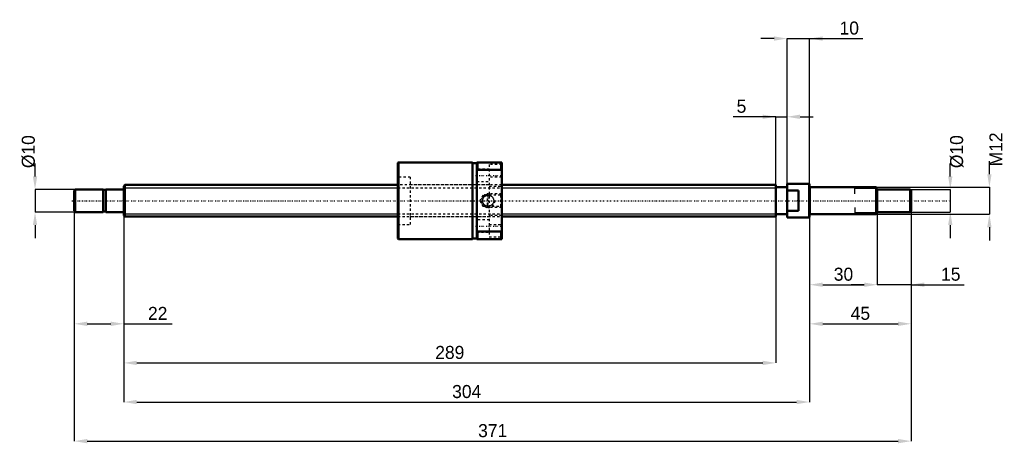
# Model space of a CAD drawing. Header units: millimetres. Extents: x -46 to 390, y -108 to 80.
import ezdxf

# ---------------------------------------------------------------- set-up
doc = ezdxf.new("R2010")
doc.units = ezdxf.units.MM
doc.linetypes.add('Center', pattern=[1.5, 0.45, -0.5, 0.05, -0.5])
doc.linetypes.add('Dashed', pattern=[2, 1, -1])
for name, color, linetype, lineweight in [('2d ConnectionPoints', 7, 'Continuous', 50), ('AM_0', 7, 'Continuous', 50), ('AM_4', 3, 'Continuous', 25), ('AM_5', 3, 'Continuous', 25), ('AM_7', 7, 'Center', 25), ('AM_9', 6, 'Dashed', 25)]:
    doc.layers.add(name, color=color, linetype=linetype, lineweight=lineweight)
doc.dimstyles.new('ISO-25', dxfattribs={"dimtxt": 2.5, "dimasz": 2.5, "dimexe": 1.25, "dimexo": 0.625, "dimtad": 1, "dimtxsty": 'Standard', "dimcen": 2.5, "dimadec": 0, "dimazin": 0, "dimtfac": 1, "dimtmove": 0, "dimatfit": 3, "dimfxl": 0, "dimarcsym": 0})

# ---------------------------------------------------------------- blocks, each defined once
blk = doc.blocks.new('1_BNK_1408_2_5RRG0_371LC5YRR0_Nut_0_in_BNK1408_2_5RRG0_371LC5Y_167_50__0')
at = {"layer": 'AM_0'}
for p, q in [((121.75, 17), (121.5, 16.75)), ((121.5, 16.75), (121.5, -16.75)), ((154.5, 17), (121.75, 17)), ((121.75, 17), (121.75, -17)), ((154.5, 17), (154.5, -17)), ((156.5, 16.7), (154.5, 16.7)), ((156.5, 17), (156.5, -17)), ((167.5, 17), (156.5, 17)), ((156.5, 13.16), (156.75, 13.68)), ((156.75, 17), (156.75, 13.68)), ((156.75, 13.68), (167.25, 13.68)), ((167.25, 17), (167.25, 13.68)), ((167.25, 13.68), (167.5, 13.16)), ((167.5, 17), (167.5, -17)), ((121.5, -16.75), (121.75, -17)), ((121.75, -17), (154.5, -17)), ((154.5, -16.7), (156.5, -16.7)), ((156.75, -13.68), (156.5, -13.16)), ((156.5, -17), (167.5, -17)), ((156.75, -13.68), (156.75, -17)), ((167.25, -13.68), (156.75, -13.68)), ((167.5, -13.16), (167.25, -13.68)), ((167.25, -13.68), (167.25, -17))]:
    blk.add_line(p, q, dxfattribs=at)
at = {"layer": 'AM_5', "linetype": 'Dashed'}
for p, q in [((160.06, 2.46), (161, 3)), ((167.5, 3), (161, 3)), ((161, 3), (161, -3)), ((160.06, -2.46), (161, -3)), ((167.5, -3), (161, -3))]:
    blk.add_line(p, q, dxfattribs=at)
blk.add_arc((161.5, 0), 3, 75, 15, dxfattribs=at)
at = {"layer": 'AM_7'}
for p, q in [((155.95, 11.25), (168.05, 11.25)), ((161.5, -3.15), (161.5, 3.15)), ((155.95, -11.25), (168.05, -11.25))]:
    blk.add_line(p, q, dxfattribs=at)
at = {"layer": 'AM_9'}
for p, q in [((162, 14), (156.5, 14)), ((167.5, 16), (162, 16)), ((162, 16), (162, -16)), ((127, 10.5), (121.5, 10.5)), ((127, 10.5), (127, -10.5)), ((167.5, 10.5), (162, 10.5)), ((162, 7), (127, 7)), ((156.5, 8.5), (162, 8.5)), ((162, 6.5), (167.5, 6.5)), ((159.17, 2.46), (157.75, 0)), ((157.75, 0), (159.17, -2.46)), ((166.96, 2.46), (159.17, 2.46)), ((159.17, 2.46), (159.17, -2.46)), ((167.5, 3), (166.96, 2.46)), ((166.96, 2.46), (166.96, -2.46)), ((159.17, -2.46), (166.96, -2.46)), ((166.96, -2.46), (167.5, -3)), ((127, -7), (162, -7)), ((162, -8.5), (156.5, -8.5)), ((167.5, -6.5), (162, -6.5)), ((121.5, -10.5), (127, -10.5)), ((162, -10.5), (167.5, -10.5)), ((156.5, -14), (162, -14)), ((162, -16), (167.5, -16))]:
    blk.add_line(p, q, dxfattribs=at)
for points in [[(159.17, -0.78), (159.09, -0.48), (159.05, -0.17), (159.05, 0.15), (159.09, 0.47), (159.17, 0.78)], [(159.17, 0.78), (159.25, 0.98), (159.34, 1.18), (159.45, 1.36), (159.58, 1.53), (159.72, 1.69), (159.87, 1.84), (160.04, 1.98), (160.22, 2.1), (160.41, 2.2), (160.6, 2.29), (160.8, 2.36), (161.01, 2.41), (161.22, 2.44), (161.44, 2.46), (161.5, 2.46)], [(161.5, 2.46), (161.71, 2.45), (161.93, 2.42), (162.14, 2.37), (162.34, 2.31), (162.54, 2.23), (162.73, 2.13), (162.91, 2.01), (163.08, 1.88), (163.24, 1.74), (163.38, 1.58), (163.51, 1.41), (163.63, 1.23), (163.73, 1.04), (163.81, 0.84), (163.87, 0.64), (163.92, 0.43), (163.95, 0.21), (163.96, 0), (163.95, -0.21), (163.92, -0.43), (163.87, -0.64), (163.81, -0.84), (163.73, -1.04), (163.63, -1.23), (163.51, -1.41), (163.38, -1.58), (163.24, -1.74), (163.08, -1.88), (162.91, -2.01), (162.73, -2.13), (162.54, -2.23), (162.34, -2.31), (162.14, -2.37), (161.93, -2.42), (161.71, -2.45), (161.5, -2.46)], [(161.5, -2.46), (161.29, -2.45), (161.07, -2.42), (160.86, -2.37), (160.66, -2.31), (160.46, -2.23), (160.27, -2.13), (160.09, -2.01), (159.92, -1.88), (159.76, -1.74), (159.62, -1.58), (159.49, -1.41), (159.37, -1.23), (159.27, -1.04), (159.19, -0.84), (159.17, -0.78)]]:
    blk.add_lwpolyline(points, dxfattribs=at)
blk = doc.blocks.new('2_BNK_1408_2_5RRG0_371LC5Y_Shaft_0_in_BNK1408_2_5RRG0_371LC5Y_167_50__0')
at = {"layer": 'AM_0'}
for p, q in [((-21.5, 5), (-22, 4.5)), ((-22, 4.5), (-22, -4.5)), ((-9.15, 5), (-21.5, 5)), ((-21.5, 5), (-21.5, -5)), ((-9.15, 5), (-9.15, -5)), ((-8, 4.8), (-9.15, 4.8)), ((-0.2, 5), (-8, 5)), ((-8, 5), (-8, -5)), ((0.5, 7), (0, 6.5)), ((0, 6.5), (0, -6.5)), ((121.5, 7), (0.5, 7)), ((0.5, 7), (0.5, -7)), ((289, 7), (167.5, 7)), ((289, 7), (289, -7)), ((294, 6), (289, 6)), ((294, 7.5), (294, -7.5)), ((303.8, 7.5), (294, 7.5)), ((299, 4.5), (294, 4.5)), ((299, 4.5), (299, -4.5)), ((304, 7.3), (303.8, 7.5)), ((303.8, 7.5), (303.8, -7.5)), ((304, 7.3), (304, -7.3)), ((333.5, 6), (304.2, 6)), ((334, 5.5), (333.5, 6)), ((333.5, 6), (333.5, -6)), ((334, 5.5), (334, -5.5)), ((348.5, 5), (334, 5)), ((349, 4.5), (348.5, 5)), ((348.5, 5), (348.5, -5)), ((349, 4.5), (349, -4.5)), ((-22, -4.5), (-21.5, -5)), ((-21.5, -5), (-9.15, -5)), ((-9.15, -4.8), (-8, -4.8)), ((-8, -5), (-0.2, -5)), ((0, -6.5), (0.5, -7)), ((0.5, -7), (121.5, -7)), ((167.5, -7), (289, -7)), ((289, -6), (294, -6)), ((294, -4.5), (299, -4.5)), ((294, -7.5), (303.8, -7.5)), ((303.8, -7.5), (304, -7.3)), ((304.2, -6), (333.5, -6)), ((333.5, -6), (334, -5.5)), ((334, -5), (348.5, -5)), ((348.5, -5), (349, -4.5))]:
    blk.add_line(p, q, dxfattribs=at)
for centre, start, end in [((-0.2, 5.2), 270, 0), ((304.2, 6.2), 180, 270), ((-0.2, -5.2), 360, 90), ((304.2, -6.2), 90, 180)]:
    blk.add_arc(centre, 0.2, start, end, dxfattribs=at)
at = {"layer": 'AM_4'}
for p, q in [((-0.2, 5), (-0.2, -5)), ((304.2, 6), (304.2, -6))]:
    blk.add_line(p, q, dxfattribs=at)
at = {"layer": 'AM_5'}
for p, q in [((0, 5.773), (121.5, 5.773)), ((167.5, 5.773), (289, 5.773)), ((289, 3.5), (289, 5.773)), ((334, 5.3865), (324, 5.3865)), ((324, 3), (324, 5.3865)), ((289, -3.5), (289, -5.773)), ((324, -3), (324, -5.3865)), ((0, -5.773), (121.5, -5.773)), ((167.5, -5.773), (289, -5.773)), ((334, -5.3865), (324, -5.3865))]:
    blk.add_line(p, q, dxfattribs=at)
at = {"layer": 'AM_5', "linetype": 'Dashed'}
for p, q in [((121.5, 5.773), (167.5, 5.773)), ((121.5, -5.773), (167.5, -5.773))]:
    blk.add_line(p, q, dxfattribs=at)
at = {"layer": 'AM_7'}
blk.add_line((-23.1, 0), (366.45, 0), dxfattribs=at)
at = {"layer": 'AM_9'}
for p, q in [((167.5, 7), (121.5, 7)), ((121.5, -7), (167.5, -7))]:
    blk.add_line(p, q, dxfattribs=at)
blk = doc.blocks.new('*D3')
at = {"layer": 'AM_5', "color": 0, "lineweight": -2}
for p, q in [((-22, -4.5), (-22, -54.57)), ((0, -6.5), (0, -54.57)), ((-16.22, -54.57), (-5.78, -54.57)), ((0, -54.57), (21.44, -54.57))]:
    blk.add_line(p, q, dxfattribs=at)
at = {"layer": 'AM_5', "color": 0}
for points in [[(-16.22, -53.61), (-16.22, -55.53), (-22, -54.57)], [(-5.78, -55.53), (-5.78, -53.61), (0, -54.57)]]:
    blk.add_solid(points, dxfattribs=at)
at = {"layer": 'Defpoints', "color": 0}
for p in [(-22, -4.5), (0, -6.5), (0, -54.57)]:
    blk.add_point(p, dxfattribs=at)
at = {"layer": 'AM_5', "color": 0, "insert": (15.03, -49.95), "char_height": 5.78, "attachment_point": 5}
blk.add_mtext('22', dxfattribs=at)
blk = doc.blocks.new('*D4')
at = {"layer": 'AM_5', "color": 0, "lineweight": -2}
for p, q in [((334, -5.5), (334, -37.23)), ((349, -4.5), (349, -37.23)), ((328.22, -37.23), (322.44, -37.23)), ((349, -37.23), (334, -37.23)), ((349, -37.23), (372.56, -37.23)), ((354.78, -37.23), (360.56, -37.23))]:
    blk.add_line(p, q, dxfattribs=at)
at = {"layer": 'AM_5', "color": 0}
for points in [[(328.22, -38.19), (328.22, -36.27), (334, -37.23)], [(354.78, -36.27), (354.78, -38.19), (349, -37.23)]]:
    blk.add_solid(points, dxfattribs=at)
at = {"layer": 'Defpoints', "color": 0}
for p in [(334, -5.5), (349, -4.5), (334, -37.23)]:
    blk.add_point(p, dxfattribs=at)
at = {"layer": 'AM_5', "color": 0, "insert": (366.56, -32.61), "char_height": 5.78, "attachment_point": 5}
blk.add_mtext('15', dxfattribs=at)
blk = doc.blocks.new('*D5')
at = {"layer": 'AM_5', "color": 0, "lineweight": -2}
for p, q in [((304, -7.3), (304, -37.23)), ((334, -5.5), (334, -37.23)), ((309.78, -37.23), (328.22, -37.23))]:
    blk.add_line(p, q, dxfattribs=at)
at = {"layer": 'AM_5', "color": 0}
for points in [[(309.78, -36.27), (309.78, -38.19), (304, -37.23)], [(328.22, -38.19), (328.22, -36.27), (334, -37.23)]]:
    blk.add_solid(points, dxfattribs=at)
at = {"layer": 'Defpoints', "color": 0}
for p in [(304, -7.3), (334, -5.5), (334, -37.23)]:
    blk.add_point(p, dxfattribs=at)
at = {"layer": 'AM_5', "color": 0, "insert": (319, -32.61), "char_height": 5.78, "attachment_point": 5}
blk.add_mtext('30', dxfattribs=at)
blk = doc.blocks.new('*D6')
at = {"layer": 'AM_5', "color": 0, "lineweight": -2}
for p, q in [((304, -7.3), (304, -54.57)), ((349, -4.5), (349, -54.57)), ((309.78, -54.57), (343.22, -54.57))]:
    blk.add_line(p, q, dxfattribs=at)
at = {"layer": 'AM_5', "color": 0}
for points in [[(309.78, -53.61), (309.78, -55.53), (304, -54.57)], [(343.22, -55.53), (343.22, -53.61), (349, -54.57)]]:
    blk.add_solid(points, dxfattribs=at)
at = {"layer": 'Defpoints', "color": 0}
for p in [(304, -7.3), (349, -4.5), (349, -54.57)]:
    blk.add_point(p, dxfattribs=at)
at = {"layer": 'AM_5', "color": 0, "insert": (326.5, -49.95), "char_height": 5.78, "attachment_point": 5}
blk.add_mtext('45', dxfattribs=at)
blk = doc.blocks.new('*D7')
at = {"layer": 'AM_5', "color": 0, "lineweight": -2}
for p, q in [((288.22, 71.91), (282.44, 71.91)), ((294, -7.5), (294, 71.91)), ((294, 71.91), (304, 71.91)), ((304, -7.3), (304, 71.91)), ((304, 71.91), (327.56, 71.91)), ((309.78, 71.91), (315.56, 71.91))]:
    blk.add_line(p, q, dxfattribs=at)
at = {"layer": 'AM_5', "color": 0}
for points in [[(288.22, 70.95), (288.22, 72.87), (294, 71.91)], [(309.78, 72.87), (309.78, 70.95), (304, 71.91)]]:
    blk.add_solid(points, dxfattribs=at)
at = {"layer": 'Defpoints', "color": 0}
for p in [(304, 71.91), (294, -7.5), (304, -7.3)]:
    blk.add_point(p, dxfattribs=at)
at = {"layer": 'AM_5', "color": 0, "insert": (321.56, 76.53), "char_height": 5.78, "attachment_point": 5}
blk.add_mtext('10', dxfattribs=at)
blk = doc.blocks.new('*D8')
at = {"layer": 'AM_5', "color": 0, "lineweight": -2}
for p, q in [((289, 37.23), (270.12, 37.23)), ((283.22, 37.23), (277.44, 37.23)), ((289, -5.77), (289, 37.23)), ((289, 37.23), (294, 37.23)), ((294, -7.5), (294, 37.23)), ((299.78, 37.23), (305.56, 37.23))]:
    blk.add_line(p, q, dxfattribs=at)
at = {"layer": 'AM_5', "color": 0}
for points in [[(283.22, 36.27), (283.22, 38.19), (289, 37.23)], [(299.78, 38.19), (299.78, 36.27), (294, 37.23)]]:
    blk.add_solid(points, dxfattribs=at)
at = {"layer": 'Defpoints', "color": 0}
for p in [(294, 37.23), (289, -5.77), (294, -7.5)]:
    blk.add_point(p, dxfattribs=at)
at = {"layer": 'AM_5', "color": 0, "insert": (273.78, 41.85), "char_height": 5.78, "attachment_point": 5}
blk.add_mtext('5', dxfattribs=at)
blk = doc.blocks.new('*D9')
at = {"layer": 'AM_5', "color": 0, "lineweight": -2}
for p, q in [((0, -6.5), (0, -71.91)), ((289, -5.77), (289, -71.91)), ((5.78, -71.91), (283.22, -71.91))]:
    blk.add_line(p, q, dxfattribs=at)
at = {"layer": 'AM_5', "color": 0}
for points in [[(5.78, -70.95), (5.78, -72.87), (0, -71.91)], [(283.22, -72.87), (283.22, -70.95), (289, -71.91)]]:
    blk.add_solid(points, dxfattribs=at)
at = {"layer": 'Defpoints', "color": 0}
for p in [(0, -6.5), (289, -5.77), (289, -71.91)]:
    blk.add_point(p, dxfattribs=at)
at = {"layer": 'AM_5', "color": 0, "insert": (144.5, -67.29), "char_height": 5.78, "attachment_point": 5}
blk.add_mtext('289', dxfattribs=at)
blk = doc.blocks.new('*D10')
at = {"layer": 'AM_5', "color": 0, "lineweight": -2}
for p, q in [((0, -6.5), (0, -89.25)), ((304, -7.3), (304, -89.25)), ((5.78, -89.25), (298.22, -89.25))]:
    blk.add_line(p, q, dxfattribs=at)
at = {"layer": 'AM_5', "color": 0}
for points in [[(5.78, -88.29), (5.78, -90.21), (0, -89.25)], [(298.22, -90.21), (298.22, -88.29), (304, -89.25)]]:
    blk.add_solid(points, dxfattribs=at)
at = {"layer": 'Defpoints', "color": 0}
for p in [(0, -6.5), (304, -7.3), (304, -89.25)]:
    blk.add_point(p, dxfattribs=at)
at = {"layer": 'AM_5', "color": 0, "insert": (152, -84.63), "char_height": 5.78, "attachment_point": 5}
blk.add_mtext('304', dxfattribs=at)
blk = doc.blocks.new('*D11')
at = {"layer": 'AM_5', "color": 0, "lineweight": -2}
for p, q in [((-22, -4.5), (-22, -106.59)), ((349, -4.5), (349, -106.59)), ((-16.22, -106.59), (343.22, -106.59))]:
    blk.add_line(p, q, dxfattribs=at)
at = {"layer": 'AM_5', "color": 0}
for points in [[(-16.22, -105.63), (-16.22, -107.55), (-22, -106.59)], [(343.22, -107.55), (343.22, -105.63), (349, -106.59)]]:
    blk.add_solid(points, dxfattribs=at)
at = {"layer": 'Defpoints', "color": 0}
for p in [(-22, -4.5), (349, -4.5), (349, -106.59)]:
    blk.add_point(p, dxfattribs=at)
at = {"layer": 'AM_5', "color": 0, "insert": (163.5, -101.97), "char_height": 5.78, "attachment_point": 5}
blk.add_mtext('371', dxfattribs=at)
blk = doc.blocks.new('*D12')
at = {"layer": 'AM_5', "color": 0, "lineweight": -2}
for p, q in [((-39.34, 10.78), (-39.34, 16.56)), ((-21.5, 5), (-39.34, 5)), ((-39.34, 5), (-39.34, -5)), ((-21.5, -5), (-39.34, -5)), ((-39.34, -10.78), (-39.34, -16.56))]:
    blk.add_line(p, q, dxfattribs=at)
at = {"layer": 'AM_5', "color": 0}
for points in [[(-40.3, 10.78), (-38.38, 10.78), (-39.34, 5)], [(-38.38, -10.78), (-40.3, -10.78), (-39.34, -5)]]:
    blk.add_solid(points, dxfattribs=at)
at = {"layer": 'Defpoints', "color": 0}
for p in [(-21.5, 5), (-39.34, -5), (-21.5, -5)]:
    blk.add_point(p, dxfattribs=at)
at = {"layer": 'AM_5', "color": 0, "insert": (-42.23, 21.76), "char_height": 5.78, "attachment_point": 5, "rotation": 90}
blk.add_mtext('Ø10', dxfattribs=at)
blk = doc.blocks.new('*D13')
at = {"layer": 'AM_5', "color": 0, "lineweight": -2}
for p, q in [((366.34, 10.78), (366.34, 16.56)), ((348.5, 5), (366.34, 5)), ((366.34, 5), (366.34, -5)), ((348.5, -5), (366.34, -5)), ((366.34, -10.78), (366.34, -16.56))]:
    blk.add_line(p, q, dxfattribs=at)
at = {"layer": 'AM_5', "color": 0}
for points in [[(365.38, 10.78), (367.3, 10.78), (366.34, 5)], [(367.3, -10.78), (365.38, -10.78), (366.34, -5)]]:
    blk.add_solid(points, dxfattribs=at)
at = {"layer": 'Defpoints', "color": 0}
for p in [(348.5, 5), (348.5, -5), (366.34, -5)]:
    blk.add_point(p, dxfattribs=at)
at = {"layer": 'AM_5', "color": 0, "insert": (369.23, 21.76), "char_height": 5.78, "attachment_point": 5, "rotation": 90}
blk.add_mtext('Ø10', dxfattribs=at)
blk = doc.blocks.new('*D14')
at = {"layer": 'AM_5', "color": 0, "lineweight": -2}
for p, q in [((383.68, 11.78), (383.68, 17.56)), ((333.5, 6), (383.68, 6)), ((383.68, 6), (383.68, -6)), ((333.5, -6), (383.68, -6)), ((383.68, -11.78), (383.68, -17.56))]:
    blk.add_line(p, q, dxfattribs=at)
at = {"layer": 'AM_5', "color": 0}
for points in [[(382.72, 11.78), (384.64, 11.78), (383.68, 6)], [(384.64, -11.78), (382.72, -11.78), (383.68, -6)]]:
    blk.add_solid(points, dxfattribs=at)
at = {"layer": 'Defpoints', "color": 0}
for p in [(333.5, 6), (333.5, -6), (383.68, -6)]:
    blk.add_point(p, dxfattribs=at)
at = {"layer": 'AM_5', "color": 0, "insert": (386.57, 22.76), "char_height": 5.78, "attachment_point": 5, "rotation": 90}
blk.add_mtext('M12', dxfattribs=at)

msp = doc.modelspace()

# ---------------------------------------------------------------- linework, layer by layer
at = {"layer": '2d ConnectionPoints'}
for p in [(0, 0), (299, 0)]:
    msp.add_point(p, dxfattribs=at)

# ---------------------------------------------------------------- block references
for name in ['1_BNK_1408_2_5RRG0_371LC5YRR0_Nut_0_in_BNK1408_2_5RRG0_371LC5Y_167_50__0', '2_BNK_1408_2_5RRG0_371LC5Y_Shaft_0_in_BNK1408_2_5RRG0_371LC5Y_167_50__0']:
    msp.add_blockref(name, (0, 0))

# ---------------------------------------------------------------- dimensions: what is measured, and where the dimension line sits
at = {"layer": 'AM_5'}
for base, p1, p2, text, picture, middle in [((304, 71.91), (294, -7.5), (304, -7.3), '10', '*D7', (321.56, 71.91)), ((294, 37.23), (289, -5.773), (294, -7.5), '5', '*D8', (273.779, 37.23)), ((0, -54.57), (-22, -4.5), (0, -6.5), '22', '*D3', (15.028, -54.57)), ((349, -106.59), (-22, -4.5), (349, -4.5), '371', '*D11', (163.5, -106.59)), ((289, -71.91), (0, -6.5), (289, -5.773), '289', '*D9', (144.5, -71.91)), ((304, -89.25), (0, -6.5), (304, -7.3), '304', '*D10', (152, -89.25)), ((349, -54.57), (304, -7.3), (349, -4.5), '45', '*D6', (326.5, -54.57)), ((334, -37.23), (304, -7.3), (334, -5.5), '30', '*D5', (319, -37.23)), ((334, -37.23), (349, -4.5), (334, -5.5), '15', '*D4', (366.56, -37.23))]:
    dim = msp.add_linear_dim(base=base, p1=p1, p2=p2, text=text, dimstyle='ISO-25', override={"dimtxt": 5.78, "dimasz": 5.78, "dimexe": 0, "dimexo": 0, "dimgap": 1.734}, dxfattribs=at)
    dim.commit()
    dim.dimension.update_dxf_attribs({"geometry": picture, "text_midpoint": middle, "dimtype": 160})
for base, p1, p2, text, picture, middle in [((383.68, -6), (333.5, 6), (333.5, -6), 'M12', '*D14', (386.57, 22.762)), ((-39.34, -5), (-21.5, 5), (-21.5, -5), 'Ø10', '*D12', (-42.23, 21.762)), ((366.34, -5), (348.5, 5), (348.5, -5), 'Ø10', '*D13', (369.23, 21.762))]:
    dim = msp.add_linear_dim(base=base, p1=p1, p2=p2, angle=90, text=text, dimstyle='ISO-25', override={"dimtxt": 5.78, "dimasz": 5.78, "dimexe": 0, "dimexo": 0, "dimgap": 1.734}, dxfattribs=at)
    dim.commit()
    dim.dimension.update_dxf_attribs({"geometry": picture, "text_midpoint": middle, "dimtype": 160, "text_rotation": 90})

doc.saveas('drawing.dxf')
